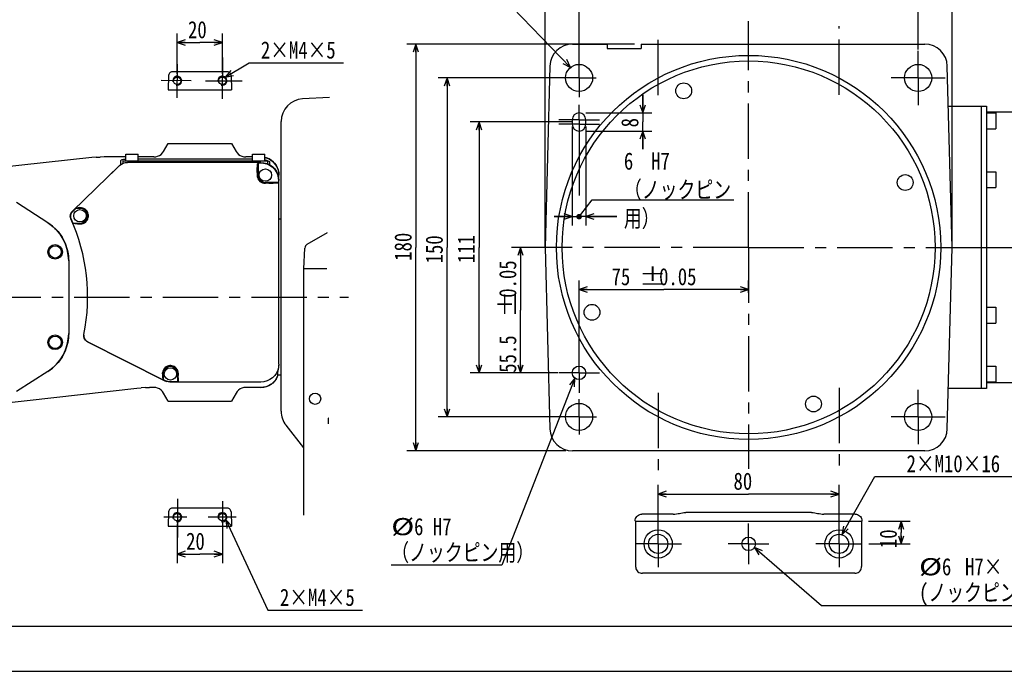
# Model space of a CAD drawing. Header units: millimetres. Extents: x 0 to 594, y 0 to 420.
# Tile 13 of 31: x 235 to 452, y 0 to 144. Entities that reach past the tile are written whole.
import ezdxf

# ---------------------------------------------------------------- set-up
doc = ezdxf.new("R2010")
doc.units = ezdxf.units.MM
doc.header["$LTSCALE"] = 32.67
doc.linetypes.add('CENTER', pattern=[0.6, 0.375, -0.075, 0.075, -0.075])
doc.layers.get('0').update_dxf_attribs({"linetype": 'CONTINUOUS'})
for name, color, linetype in [('DEFAULT_1', 7, 'CENTER'), ('DRA_ITEM', 7, 'CONTINUOUS'), ('DRIV_DIM', 7, 'CONTINUOUS'), ('PARAM_DIM', 7, 'CONTINUOUS')]:
    doc.layers.add(name, color=color, linetype=linetype)
doc.styles.get("Standard").update_dxf_attribs({"font": 'txt', "width": 0.8})
doc.dimstyles.new('DIMSTYLE_10', dxfattribs={"dimtxt": 3.8, "dimasz": 1.8, "dimexe": 0.18, "dimexo": 0.0625, "dimgap": 0.09, "dimtad": 1, "dimdec": 3, "dimlfac": 2, "dimdsep": 46, "dimtxsty": 'STANDARD', "dimblk": 'OPEN', "dimblk1": 'OPEN', "dimblk2": 'OPEN', "dimcen": 0.09, "dimadec": 0, "dimazin": 0, "dimtp": 0.5, "dimtm": 0.5, "dimtfac": 1, "dimtdec": 3, "dimtofl": 0, "dimtmove": 0, "dimatfit": 3, "dimldrblk": 'OPEN', "dimfxl": 1, "dimtolj": 1, "dimarcsym": 0})
doc.dimstyles.new('DIMSTYLE_11', dxfattribs={"dimtxt": 3.8, "dimasz": 1.8, "dimexe": 0.18, "dimexo": 0.0625, "dimgap": 0.09, "dimtad": 1, "dimdec": 3, "dimlfac": 2, "dimdsep": 46, "dimtxsty": 'STANDARD', "dimblk": 'OPEN', "dimblk1": 'OPEN', "dimblk2": 'OPEN', "dimcen": 0.09, "dimadec": 0, "dimazin": 0, "dimtol": 1, "dimtp": 0.05, "dimtm": 0.05, "dimtfac": 1, "dimtdec": 3, "dimtofl": 0, "dimtmove": 0, "dimatfit": 3, "dimldrblk": 'OPEN', "dimfxl": 1, "dimtolj": 1, "dimarcsym": 0})
doc.dimstyles.new('DIMSTYLE_12', dxfattribs={"dimtxt": 3.8, "dimasz": 1.8, "dimexe": 0.18, "dimexo": 0.0625, "dimgap": 0.09, "dimtad": 1, "dimlfac": 2, "dimdsep": 46, "dimtxsty": 'STANDARD', "dimblk": 'OPEN', "dimblk1": 'OPEN', "dimblk2": 'OPEN', "dimcen": 0.09, "dimadec": 0, "dimazin": 0, "dimtp": 0.2, "dimtm": 0.2, "dimtfac": 1, "dimtofl": 0, "dimtmove": 0, "dimatfit": 3, "dimldrblk": 'OPEN', "dimfxl": 1, "dimtolj": 1, "dimarcsym": 0})
doc.dimstyles.new('DIMSTYLE_13', dxfattribs={"dimtxt": 3.8, "dimasz": 1.8, "dimexe": 0.18, "dimexo": 0.0625, "dimgap": 0.09, "dimtad": 1, "dimlfac": 2, "dimdsep": 46, "dimtxsty": 'STANDARD', "dimblk": 'OPEN', "dimblk1": 'OPEN', "dimblk2": 'OPEN', "dimcen": 0.09, "dimadec": 0, "dimazin": 0, "dimtp": 0.3, "dimtm": 0.3, "dimtfac": 1, "dimtofl": 0, "dimtmove": 0, "dimatfit": 3, "dimldrblk": 'OPEN', "dimfxl": 1, "dimtolj": 1, "dimarcsym": 0})
doc.dimstyles.new('DIMSTYLE_14', dxfattribs={"dimtxt": 3.8, "dimasz": 1.8, "dimexe": 0.18, "dimexo": 0.0625, "dimgap": 0.09, "dimtad": 1, "dimdec": 3, "dimlfac": 2, "dimdsep": 46, "dimtxsty": 'STANDARD', "dimblk": 'OPEN', "dimblk1": 'OPEN', "dimblk2": 'OPEN', "dimcen": 0.09, "dimadec": 0, "dimazin": 0, "dimtp": 0.3, "dimtm": 0.3, "dimtfac": 1, "dimtdec": 3, "dimtofl": 0, "dimtmove": 0, "dimatfit": 3, "dimldrblk": 'OPEN', "dimfxl": 1, "dimtolj": 1, "dimarcsym": 0})
doc.dimstyles.new('DIMSTYLE_16', dxfattribs={"dimtxt": 3.8, "dimasz": 1.8, "dimexe": 0.18, "dimexo": 0.0625, "dimgap": 0.09, "dimtad": 1, "dimdec": 3, "dimlfac": 2, "dimdsep": 46, "dimtxsty": 'STANDARD', "dimblk": 'OPEN', "dimblk1": 'OPEN', "dimblk2": 'OPEN', "dimcen": 0.09, "dimadec": 0, "dimazin": 0, "dimtp": 0.2, "dimtm": 0.2, "dimtfac": 1, "dimtdec": 3, "dimtofl": 0, "dimtmove": 0, "dimatfit": 3, "dimldrblk": 'OPEN', "dimfxl": 1, "dimtolj": 1, "dimarcsym": 0})
doc.dimstyles.new('DIMSTYLE_5', dxfattribs={"dimtxt": 3.8, "dimasz": 1.8, "dimexe": 0.18, "dimexo": 0.0625, "dimgap": 0.09, "dimtad": 1, "dimdec": 3, "dimlfac": 2, "dimdsep": 46, "dimtxsty": 'STANDARD', "dimblk": 'OPEN', "dimblk1": 'OPEN', "dimblk2": 'OPEN', "dimcen": 0.09, "dimadec": 0, "dimazin": 0, "dimtp": 0.001, "dimtm": 0.001, "dimtfac": 1, "dimtdec": 3, "dimtofl": 0, "dimtmove": 0, "dimatfit": 3, "dimldrblk": 'OPEN', "dimfxl": 1, "dimtolj": 1, "dimarcsym": 0})
doc.dimstyles.new('DIMSTYLE_9', dxfattribs={"dimtxt": 3.8, "dimasz": 1.8, "dimexe": 0.18, "dimexo": 0.0625, "dimgap": 0.09, "dimtad": 1, "dimlfac": 2, "dimdsep": 46, "dimtxsty": 'STANDARD', "dimblk": 'OPEN', "dimblk1": 'OPEN', "dimblk2": 'OPEN', "dimcen": 0.09, "dimadec": 0, "dimazin": 0, "dimtp": 0.5, "dimtm": 0.5, "dimtfac": 1, "dimtofl": 0, "dimtmove": 0, "dimatfit": 3, "dimldrblk": 'OPEN', "dimfxl": 1, "dimtolj": 1, "dimarcsym": 0})

# ---------------------------------------------------------------- blocks, each defined once
blk = doc.blocks.new('_OPEN')
at = {"color": 0, "linetype": 'BYBLOCK'}
for p, q in [((0, 0), (-1, 0.34)), ((-1, -0.34), (0, 0)), ((-1, 0), (0, 0))]:
    blk.add_line(p, q, dxfattribs=at)
blk = doc.blocks.new('*D26')
at = {"layer": 'DRIV_DIM', "color": 2, "linetype": 'CONTINUOUS'}
for p, q in [((269.37, 132.17), (269.37, 141.13)), ((279.37, 132.17), (279.37, 141.13)), ((269.37, 139.13), (274.37, 139.13)), ((279.37, 139.13), (274.37, 139.13))]:
    blk.add_line(p, q, dxfattribs=at)
at = {"layer": 'DRIV_DIM', "color": 2, "linetype": 'CONTINUOUS', "xscale": 1.8, "yscale": 1.8, "zscale": 1.8, "rotation": 180}
blk.add_blockref('_OPEN', (269.37, 139.13), dxfattribs=at)
at = {"layer": 'DRIV_DIM', "color": 2, "linetype": 'CONTINUOUS', "xscale": 1.8, "yscale": 1.8, "zscale": 1.8}
blk.add_blockref('_OPEN', (279.37, 139.13), dxfattribs=at)
at = {"layer": 'DRIV_DIM', "color": 2, "linetype": 'CONTINUOUS', "width": 0.8}
blk.add_text('20', height=3.8, dxfattribs=at).set_placement((271.77, 140.08))
blk = doc.blocks.new('*D36')
at = {"layer": 'DRIV_DIM', "color": 2, "linetype": 'CONTINUOUS'}
for p, q in [((356.76, 131.3), (327.06, 131.3)), ((329.06, 131.3), (329.06, 93.8)), ((329.06, 56.3), (329.06, 93.8)), ((356.76, 56.3), (327.06, 56.3))]:
    blk.add_line(p, q, dxfattribs=at)
at = {"layer": 'DRIV_DIM', "color": 2, "linetype": 'CONTINUOUS', "xscale": 1.8, "yscale": 1.8, "zscale": 1.8}
for p, rotation in [((329.06, 131.3), 90), ((329.06, 56.3), 270)]:
    blk.add_blockref('_OPEN', p, dxfattribs=dict(at, rotation=rotation))
at = {"layer": 'DRIV_DIM', "color": 2, "linetype": 'CONTINUOUS', "width": 0.8}
blk.add_text('150', height=3.8, rotation=90, dxfattribs=at).set_placement((328.11, 90.27))
blk = doc.blocks.new('*D37')
at = {"layer": 'DRIV_DIM', "color": 2, "linetype": 'CONTINUOUS'}
for p, q in [((370.51, 138.8), (320.17, 138.8)), ((322.17, 138.8), (322.17, 93.8)), ((322.17, 48.8), (322.17, 93.8)), ((355.31, 48.8), (320.17, 48.8))]:
    blk.add_line(p, q, dxfattribs=at)
at = {"layer": 'DRIV_DIM', "color": 2, "linetype": 'CONTINUOUS', "xscale": 1.8, "yscale": 1.8, "zscale": 1.8}
for p, rotation in [((322.17, 138.8), 90), ((322.17, 48.8), 270)]:
    blk.add_blockref('_OPEN', p, dxfattribs=dict(at, rotation=rotation))
at = {"layer": 'DRIV_DIM', "color": 2, "linetype": 'CONTINUOUS', "width": 0.8}
blk.add_text('180', height=3.8, rotation=90, dxfattribs=at).set_placement((321.22, 90.84))
blk = doc.blocks.new('*D39')
at = {"layer": 'DRIV_DIM', "color": 2, "linetype": 'CONTINUOUS'}
for p, q in [((422.26, 33.2), (431.49, 33.2)), ((429.49, 33.2), (429.49, 30.7)), ((429.49, 28.2), (429.49, 30.7)), ((422.38, 28.2), (431.49, 28.2))]:
    blk.add_line(p, q, dxfattribs=at)
at = {"layer": 'DRIV_DIM', "color": 2, "linetype": 'CONTINUOUS', "xscale": 1.8, "yscale": 1.8, "zscale": 1.8}
for p, rotation in [((429.49, 33.2), 90), ((429.49, 28.2), 270)]:
    blk.add_blockref('_OPEN', p, dxfattribs=dict(at, rotation=rotation))
at = {"layer": 'DRIV_DIM', "color": 2, "linetype": 'CONTINUOUS', "width": 0.8}
blk.add_text('10', height=3.8, rotation=90, dxfattribs=at).set_placement((428.54, 27.27))
blk = doc.blocks.new('*D41')
at = {"layer": 'DRIV_DIM', "color": 2, "linetype": 'CONTINUOUS'}
for p, q in [((356.76, 120.55), (356.76, 98.64)), ((359.76, 120.55), (359.76, 98.64)), ((356.76, 100.64), (352.76, 100.64)), ((352.76, 100.64), (358.26, 100.64)), ((366.59, 100.64), (358.26, 100.64)), ((359.76, 100.64), (366.59, 100.64))]:
    blk.add_line(p, q, dxfattribs=at)
at = {"layer": 'DRIV_DIM', "color": 2, "linetype": 'CONTINUOUS', "xscale": 1.8, "yscale": 1.8, "zscale": 1.8}
blk.add_blockref('_OPEN', (356.76, 100.64), dxfattribs=at)
at = {"layer": 'DRIV_DIM', "color": 2, "linetype": 'CONTINUOUS', "xscale": 1.8, "yscale": 1.8, "zscale": 1.8, "rotation": 180}
blk.add_blockref('_OPEN', (359.76, 100.64), dxfattribs=at)
blk = doc.blocks.new('*D42')
at = {"layer": 'PARAM_DIM', "color": 2, "linetype": 'CONTINUOUS'}
for p, q in [((350.76, 93.75), (350.76, 157.27)), ((440.76, 94.24), (440.76, 157.27)), ((350.76, 155.27), (395.76, 155.27)), ((440.76, 155.27), (395.76, 155.27))]:
    blk.add_line(p, q, dxfattribs=at)
at = {"layer": 'PARAM_DIM', "color": 2, "linetype": 'CONTINUOUS', "xscale": 1.8, "yscale": 1.8, "zscale": 1.8, "rotation": 180}
blk.add_blockref('_OPEN', (350.76, 155.27), dxfattribs=at)
at = {"layer": 'PARAM_DIM', "color": 2, "linetype": 'CONTINUOUS', "xscale": 1.8, "yscale": 1.8, "zscale": 1.8}
blk.add_blockref('_OPEN', (440.76, 155.27), dxfattribs=at)
at = {"layer": 'PARAM_DIM', "color": 2, "linetype": 'CONTINUOUS', "width": 0.8}
blk.add_text('180', height=3.8, dxfattribs=at).set_placement((391.39, 156.22))
blk = doc.blocks.new('*D43')
at = {"layer": 'PARAM_DIM', "color": 2, "linetype": 'CONTINUOUS'}
for p, q in [((358.26, 137.21), (358.26, 149.4)), ((433.26, 137.57), (433.26, 149.4)), ((358.26, 147.4), (395.76, 147.4)), ((433.26, 147.4), (395.76, 147.4))]:
    blk.add_line(p, q, dxfattribs=at)
at = {"layer": 'PARAM_DIM', "color": 2, "linetype": 'CONTINUOUS', "xscale": 1.8, "yscale": 1.8, "zscale": 1.8, "rotation": 180}
blk.add_blockref('_OPEN', (358.26, 147.4), dxfattribs=at)
at = {"layer": 'PARAM_DIM', "color": 2, "linetype": 'CONTINUOUS', "xscale": 1.8, "yscale": 1.8, "zscale": 1.8}
blk.add_blockref('_OPEN', (433.26, 147.4), dxfattribs=at)
at = {"layer": 'PARAM_DIM', "color": 2, "linetype": 'CONTINUOUS', "width": 0.8}
blk.add_text('150', height=3.8, dxfattribs=at).set_placement((391.2, 148.35))
blk = doc.blocks.new('*D44')
at = {"layer": 'PARAM_DIM', "color": 2, "linetype": 'CONTINUOUS'}
for p, q in [((358.26, 70.44), (358.26, 86.48)), ((395.76, 83.74), (395.76, 86.48)), ((358.26, 84.48), (377.01, 84.48)), ((395.76, 84.48), (377.01, 84.48))]:
    blk.add_line(p, q, dxfattribs=at)
at = {"layer": 'PARAM_DIM', "color": 2, "linetype": 'CONTINUOUS', "xscale": 1.8, "yscale": 1.8, "zscale": 1.8, "rotation": 180}
blk.add_blockref('_OPEN', (358.26, 84.48), dxfattribs=at)
at = {"layer": 'PARAM_DIM', "color": 2, "linetype": 'CONTINUOUS', "xscale": 1.8, "yscale": 1.8, "zscale": 1.8}
blk.add_blockref('_OPEN', (395.76, 84.48), dxfattribs=at)
at = {"layer": 'PARAM_DIM', "color": 2, "linetype": 'CONTINUOUS'}
for s, width, p in [('%%p', 1.166667, (371.53, 85.43)), ('0.05', 0.8, (375.96, 85.43)), ('75', 0.8, (365.45, 85.43))]:
    blk.add_text(s, height=3.8, dxfattribs=dict(at, width=width)).set_placement(p)
blk = doc.blocks.new('*D45')
at = {"layer": 'PARAM_DIM', "color": 2, "linetype": 'CONTINUOUS'}
for p, q in [((356.76, 93.8), (343.32, 93.8)), ((345.32, 93.8), (345.32, 79.92)), ((345.32, 66.05), (345.32, 79.92)), ((353.03, 66.05), (343.32, 66.05))]:
    blk.add_line(p, q, dxfattribs=at)
at = {"layer": 'PARAM_DIM', "color": 2, "linetype": 'CONTINUOUS', "xscale": 1.8, "yscale": 1.8, "zscale": 1.8}
for p, rotation in [((345.32, 93.8), 90), ((345.32, 66.05), 270)]:
    blk.add_blockref('_OPEN', p, dxfattribs=dict(at, rotation=rotation))
at = {"layer": 'PARAM_DIM', "color": 2, "linetype": 'CONTINUOUS'}
for s, width, p in [('0.05', 0.8, (344.37, 82.66)), ('%%p', 1.166667, (344.37, 78.22)), ('55.5', 0.8, (344.37, 66.06))]:
    blk.add_text(s, height=3.8, rotation=90, dxfattribs=dict(at, width=width)).set_placement(p)
blk = doc.blocks.new('*D46')
at = {"layer": 'PARAM_DIM', "color": 2, "linetype": 'CONTINUOUS'}
for p, q in [((372.33, 123.55), (372.33, 127.55)), ((372.33, 127.55), (372.33, 121.55)), ((359.76, 123.55), (374.33, 123.55)), ((372.33, 115.55), (372.33, 121.55)), ((359.76, 119.55), (374.33, 119.55)), ((372.33, 119.55), (372.33, 115.55))]:
    blk.add_line(p, q, dxfattribs=at)
at = {"layer": 'PARAM_DIM', "color": 2, "linetype": 'CONTINUOUS', "xscale": 1.8, "yscale": 1.8, "zscale": 1.8}
for p, rotation in [((372.33, 123.55), 270), ((372.33, 119.55), 90)]:
    blk.add_blockref('_OPEN', p, dxfattribs=dict(at, rotation=rotation))
at = {"layer": 'PARAM_DIM', "color": 2, "linetype": 'CONTINUOUS', "width": 0.8}
blk.add_text('8', height=3.8, rotation=90, dxfattribs=at).set_placement((371.38, 120.36))
blk = doc.blocks.new('*D47')
at = {"layer": 'PARAM_DIM', "color": 2, "linetype": 'CONTINUOUS'}
for p, q in [((356.76, 121.55), (334.14, 121.55)), ((336.14, 121.55), (336.14, 93.8)), ((336.14, 66.05), (336.14, 93.8)), ((353.56, 66.05), (334.14, 66.05))]:
    blk.add_line(p, q, dxfattribs=at)
at = {"layer": 'PARAM_DIM', "color": 2, "linetype": 'CONTINUOUS', "xscale": 1.8, "yscale": 1.8, "zscale": 1.8}
for p, rotation in [((336.14, 121.55), 90), ((336.14, 66.05), 270)]:
    blk.add_blockref('_OPEN', p, dxfattribs=dict(at, rotation=rotation))
at = {"layer": 'PARAM_DIM', "color": 2, "linetype": 'CONTINUOUS', "width": 0.8}
blk.add_text('111', height=3.8, rotation=90, dxfattribs=at).set_placement((335.19, 90.33))
blk = doc.blocks.new('*D49')
at = {"layer": 'PARAM_DIM', "color": 2, "linetype": 'CONTINUOUS'}
for p, q in [((375.76, 29.7), (375.76, 41.23)), ((375.76, 39.23), (395.76, 39.23)), ((415.76, 39.23), (395.76, 39.23)), ((415.76, 29.7), (415.76, 41.23))]:
    blk.add_line(p, q, dxfattribs=at)
at = {"layer": 'PARAM_DIM', "color": 2, "linetype": 'CONTINUOUS', "xscale": 1.8, "yscale": 1.8, "zscale": 1.8, "rotation": 180}
blk.add_blockref('_OPEN', (375.76, 39.23), dxfattribs=at)
at = {"layer": 'PARAM_DIM', "color": 2, "linetype": 'CONTINUOUS', "xscale": 1.8, "yscale": 1.8, "zscale": 1.8}
blk.add_blockref('_OPEN', (415.76, 39.23), dxfattribs=at)
at = {"layer": 'PARAM_DIM', "color": 2, "linetype": 'CONTINUOUS', "width": 0.8}
blk.add_text('80', height=3.8, dxfattribs=at).set_placement((392.42, 40.18))
blk = doc.blocks.new('*D58')
at = {"layer": 'PARAM_DIM', "color": 2, "linetype": 'CONTINUOUS'}
for p, q in [((269.37, 32.61), (269.37, 23.94)), ((279.37, 32.61), (279.37, 23.94)), ((269.37, 25.94), (274.37, 25.94)), ((279.37, 25.94), (274.37, 25.94))]:
    blk.add_line(p, q, dxfattribs=at)
at = {"layer": 'PARAM_DIM', "color": 2, "linetype": 'CONTINUOUS', "xscale": 1.8, "yscale": 1.8, "zscale": 1.8, "rotation": 180}
blk.add_blockref('_OPEN', (269.37, 25.94), dxfattribs=at)
at = {"layer": 'PARAM_DIM', "color": 2, "linetype": 'CONTINUOUS', "xscale": 1.8, "yscale": 1.8, "zscale": 1.8}
blk.add_blockref('_OPEN', (279.37, 25.94), dxfattribs=at)
at = {"layer": 'PARAM_DIM', "color": 2, "linetype": 'CONTINUOUS', "width": 0.8}
blk.add_text('20', height=3.8, dxfattribs=at).set_placement((271.34, 26.89))

msp = doc.modelspace()

# ---------------------------------------------------------------- linework, layer by layer
at = {"color": 7, "linetype": 'CONTINUOUS'}
for p, q in [((356.80733, 138.79679), (364.50818, 138.79679)), ((364.50818, 138.79679), (364.50818, 137.79679)), ((364.50818, 137.79679), (372.00818, 137.79679)), ((372.00818, 138.79679), (372.00818, 137.79679)), ((372.00818, 138.79679), (434.70903, 138.79679)), ((351.80904, 133.92767), (350.75818, 93.79679)), ((440.75818, 93.79679), (439.70731, 133.92767)), ((267.46837, 131.83404), (267.37282, 128.67399)), ((280.41164, 132.67399), (268.33401, 132.67399)), ((281.27727, 131.83404), (281.37282, 128.67399)), ((267.37282, 128.67399), (281.37282, 128.67399)), ((303.07147, 126.97075), (297.10497, 126.65083)), ((439.93987, 125.04679), (448.40818, 125.04679)), ((447.25818, 62.54679), (447.25818, 125.04679)), ((448.40818, 125.04679), (448.40818, 62.54679)), ((356.75818, 122.04679), (356.75818, 121.04679)), ((359.75818, 121.04679), (359.75818, 122.04679)), ((448.40818, 123.79679), (474.55818, 123.79679)), ((448.40818, 123.54679), (450.40818, 123.54679)), ((450.40818, 123.54679), (450.40818, 120.04679)), ((292.37282, 57.53495), (292.37282, 121.658)), ((448.40818, 120.04679), (450.40818, 120.04679)), ((266.36221, 115.0552), (267.37282, 116.80563)), ((267.37282, 116.80563), (281.37282, 116.80563)), ((281.37282, 116.80563), (282.38343, 115.0552)), ((250.5248, 113.65876), (209.30355, 109.1677)), ((251.42417, 113.74032), (250.52341, 113.65861)), ((251.42371, 113.74026), (252.32637, 113.78928)), ((253.23022, 113.80563), (252.32591, 113.7893)), ((257.99782, 113.80563), (253.22882, 113.80563)), ((257.99782, 112.95563), (257.99782, 114.45563)), ((257.99784, 114.45563), (260.74781, 114.45563)), ((260.74782, 112.95563), (260.74782, 114.45563)), ((264.19789, 113.80563), (260.74782, 113.80563)), ((285.99782, 113.3081), (260.74782, 113.3081)), ((285.99782, 113.80563), (284.54776, 113.80563)), ((285.99782, 112.95563), (285.99782, 114.45563)), ((285.99784, 114.45563), (288.74781, 114.45563)), ((288.74782, 112.95563), (288.74782, 114.45563)), ((256.64709, 111.90422), (246.18911, 101.79657)), ((252.86629, 108.25007), (256.63362, 111.89745)), ((256.75035, 112.00354), (256.63362, 111.89745)), ((256.87282, 112.10151), (256.75035, 112.00354)), ((256.87282, 112.10151), (256.87282, 112.9963)), ((257.37282, 112.95563), (289.37282, 112.95563)), ((257.37282, 112.95563), (257.37282, 112.38534)), ((287.87831, 112.60563), (258.38211, 112.60563)), ((287.24782, 112.52702), (287.18355, 112.39839)), ((287.24782, 112.52702), (287.79969, 112.52702)), ((287.24782, 112.52702), (287.24782, 109.80563)), ((289.16461, 113.07388), (289.41652, 112.97036)), ((289.37282, 112.95563), (289.37282, 112.30553)), ((289.87282, 112.07245), (289.87282, 112.70655)), ((287.07357, 110.35119), (287.06292, 109.80563)), ((291.83209, 110.37383), (291.87282, 109.80426)), ((291.87282, 68.00015), (291.87282, 109.81111)), ((448.40818, 110.54679), (450.40818, 110.54679)), ((450.40818, 110.54679), (450.40818, 107.04679)), ((291.79421, 108.18063), (288.87282, 108.18063)), ((289.6265, 108.01044), (288.87282, 107.99573)), ((291.79421, 108.18063), (291.67371, 108.12042)), ((291.79421, 108.5325), (291.79421, 108.18063)), ((291.87282, 108.59971), (291.86983, 108.6453)), ((448.40818, 107.04679), (450.40818, 107.04679)), ((240.78197, 99.25689), (233.84253, 103.71796)), ((246.95827, 102.43063), (246.28343, 101.7784)), ((246.95827, 102.43063), (247.42378, 102.54955)), ((247.87282, 102.43063), (246.95827, 102.43063)), ((241.78776, 98.51769), (240.78197, 99.25689)), ((246.35154, 99.18063), (247.87282, 99.18063)), ((246.63834, 99.06971), (246.35154, 99.18063)), ((247.33464, 99.01922), (247.87282, 98.9991)), ((292.37282, 100.05563), (291.87282, 100.05563)), ((298.11688, 94.48081), (302.64066, 97.06582)), ((297.37282, 89.05563), (297.61438, 93.6649)), ((350.75818, 93.79679), (351.80904, 53.6659)), ((439.70731, 53.6659), (440.75818, 93.79679)), ((440.75818, 93.79679), (447.25818, 93.79679)), ((245.37282, 90.84799), (245.37282, 74.76327)), ((302.47645, 89.05563), (297.37282, 89.05563)), ((297.37282, 34.5624), (297.37282, 89.05563)), ((448.40818, 80.54679), (450.40818, 80.54679)), ((450.40818, 80.54679), (450.40818, 77.04679)), ((448.40818, 77.04679), (450.40818, 77.04679)), ((266.62804, 64.27997), (249.41843, 72.9989)), ((249.55209, 72.93465), (266.64079, 64.27523)), ((291.86834, 67.94888), (291.87282, 68.01156)), ((448.40818, 67.54679), (450.40818, 67.54679)), ((450.40818, 67.54679), (450.40818, 64.04679)), ((240.78197, 66.35437), (233.84253, 61.8933)), ((266.24782, 65.80563), (266.24782, 64.56249)), ((269.49782, 64.08424), (269.49782, 65.80563)), ((269.61059, 64.93863), (269.64237, 65.80563)), ((291.43746, 64.98527), (291.67363, 65.55563)), ((291.62282, 65.55563), (291.62282, 66.30007)), ((292.37282, 65.55563), (291.62282, 65.55563)), ((266.24782, 64.56249), (266.1868, 64.73034)), ((266.24782, 64.56249), (266.65957, 64.35385)), ((287.87831, 64.00563), (267.76927, 64.00563)), ((269.49782, 64.08424), (267.78805, 64.08424)), ((269.55519, 64.19905), (269.49782, 64.08424)), ((448.40818, 64.04679), (450.40818, 64.04679)), ((474.55818, 63.79679), (448.40818, 63.79679)), ((209.30083, 56.8599), (260.47445, 62.64748)), ((260.47301, 62.64732), (261.40747, 62.7353)), ((262.34361, 62.78803), (261.40699, 62.73523)), ((262.34313, 62.78804), (263.28156, 62.80563)), ((264.19789, 62.80563), (263.28011, 62.80563)), ((267.37282, 59.80563), (266.36221, 61.55606)), ((282.38343, 61.55606), (281.37282, 59.80563)), ((287.87831, 62.80563), (284.54776, 62.80563)), ((288.44196, 62.84634), (287.87282, 62.80563)), ((448.40818, 62.54679), (439.93987, 62.54679)), ((267.37282, 59.80563), (281.37282, 59.80563)), ((297.37282, 49.442), (293.44123, 54.44584)), ((302.81124, 56.00563), (302.77022, 56.00563)), ((302.77022, 56.00563), (302.77022, 54.79012)), ((434.70903, 48.79679), (356.80733, 48.79679)), ((267.46837, 35.26769), (267.37282, 32.10763)), ((280.41164, 36.10763), (268.33401, 36.10763)), ((281.27727, 35.26769), (281.37282, 32.10763)), ((409.63432, 35.13181), (381.88204, 35.13181)), ((370.67962, 33.27603), (370.67962, 33.19695)), ((370.67962, 33.19695), (420.83674, 33.19695)), ((370.75818, 33.19695), (370.75818, 23.19644)), ((379.10287, 34.77551), (372.17911, 34.77551)), ((419.33725, 34.77551), (412.41348, 34.77551)), ((420.75818, 33.19695), (420.75818, 23.19644)), ((420.83674, 33.27603), (420.83674, 33.19695)), ((267.37282, 32.10763), (281.37282, 32.10763)), ((419.25869, 21.69695), (372.25766, 21.69695)), ((10, 10), (584, 10)), ((12.37736, 0), (584.30102, 0))]:
    msp.add_line(p, q, dxfattribs=at)
for points in [[(268.33401, 132.67399), (268.12421, 132.65216), (267.94183, 132.59166), (267.78726, 132.49826), (267.66047, 132.37521), (267.5625, 132.22356), (267.49654, 132.04311), (267.46837, 131.83404)], [(281.27727, 131.83404), (281.24911, 132.04311), (281.18315, 132.22356), (281.08518, 132.37521), (280.95838, 132.49826), (280.80382, 132.59166), (280.62144, 132.65216), (280.41164, 132.67399)], [(256.87282, 112.9963), (256.89173, 113.03982), (256.95021, 113.09861), (257.04902, 113.16347), (257.18632, 113.22331), (257.35935, 113.26777), (257.55912, 113.28769)], [(257.55912, 113.28769), (257.86105, 113.29477), (257.99782, 113.29706)], [(264.19789, 113.80563), (264.63191, 113.8436), (265.05269, 113.95635), (265.44747, 114.14044), (265.80429, 114.39029), (266.11232, 114.69832), (266.36221, 115.0552)], [(282.38343, 115.0552), (282.63332, 114.69832), (282.94135, 114.39029), (283.29817, 114.14044), (283.69296, 113.95635), (284.11374, 113.8436), (284.54776, 113.80563)], [(288.74782, 113.69838), (288.99953, 113.64361), (289.53419, 113.44417), (290.03506, 113.17064), (290.49195, 112.82857), (290.89555, 112.42492), (291.23763, 111.96789), (291.51122, 111.46678), (291.71073, 110.9318), (291.83209, 110.37383)], [(291.87282, 109.81111), (291.8236, 110.43699), (291.67724, 111.04692), (291.43746, 111.626), (291.11021, 112.16013), (290.70352, 112.63633), (290.22732, 113.04301), (289.69319, 113.37027), (289.11411, 113.61005), (288.74782, 113.69795)], [(256.64709, 111.90422), (257.02177, 112.20248), (257.44639, 112.42366), (257.90543, 112.55971), (258.38211, 112.60563)], [(287.07357, 110.35119), (287.08504, 110.8514), (287.09957, 111.31654), (287.11711, 111.72632), (287.1374, 112.0575), (287.15984, 112.28736), (287.18355, 112.39839)], [(287.79969, 112.52702), (288.4944, 112.46629), (289.16736, 112.28605), (289.79828, 111.99193), (290.36823, 111.59291), (290.8601, 111.10104), (291.25913, 110.53109), (291.55324, 109.90017), (291.73348, 109.22721), (291.79421, 108.5325)], [(287.87831, 112.60563), (288.57297, 112.54491), (289.24591, 112.36468)], [(288.74782, 113.19696), (288.87378, 113.16768), (289.16461, 113.07388)], [(289.24591, 112.36468), (289.87685, 112.07057), (290.44683, 111.67153), (290.93873, 111.17963), (291.33776, 110.60966), (291.63188, 109.97872), (291.8121, 109.30578), (291.87282, 108.61111)], [(289.41652, 112.97036), (289.61858, 112.87019), (289.76241, 112.78726), (289.84614, 112.73136), (289.87282, 112.70655)], [(287.06292, 109.80563), (287.09069, 109.45626), (287.17868, 109.13941), (287.31308, 108.86161), (287.48432, 108.62208), (287.68906, 108.4173), (287.92833, 108.24617), (288.20592, 108.11175), (288.52302, 108.02358), (288.87282, 107.99573)], [(289.6265, 108.01044), (290.12672, 108.02191), (290.59185, 108.03644), (291.00164, 108.05398), (291.33282, 108.07427), (291.56267, 108.09671), (291.67371, 108.12042)], [(247.87282, 102.59586), (247.65997, 102.57945), (247.51039, 102.564), (247.42378, 102.54955)], [(247.87282, 102.59586), (247.93798, 102.59909), (248.00489, 102.59979), (248.07355, 102.59778), (248.14571, 102.59267), (248.22427, 102.5836), (248.31226, 102.56904), (248.41209, 102.54673), (248.52586, 102.51353), (248.65258, 102.46618), (248.78837, 102.40222), (248.92725, 102.32082)], [(245.86384, 100.1054), (245.76775, 100.39486), (245.7322, 100.70236), (245.76, 101.00735), (245.84813, 101.29754), (245.99356, 101.56495), (246.18911, 101.79657)], [(245.95738, 100.08895), (245.88014, 100.30397), (245.83641, 100.52874), (245.82747, 100.75759), (245.85353, 100.98516), (245.91402, 101.20609), (246.00748, 101.41518), (246.13171, 101.60756), (246.28343, 101.7784)], [(247.87282, 98.9991), (248.25852, 99.02599), (248.59642, 99.12085), (248.88916, 99.26635), (249.13851, 99.45106), (249.34522, 99.66651), (249.5091, 99.90506), (249.62951, 100.15811), (249.7065, 100.41362), (249.744, 100.66421), (249.74645, 100.91132), (249.71424, 101.16102), (249.64316, 101.41643), (249.52916, 101.67036), (249.37148, 101.91164), (249.17076, 102.13103), (248.92725, 102.32082)], [(240.78197, 99.25689), (241.19532, 98.97633), (241.59413, 98.67548)], [(241.59413, 98.67548), (241.97739, 98.3551), (242.34416, 98.01599), (242.69353, 97.65899), (243.02461, 97.28499), (243.3366, 96.89493), (243.62871, 96.48977), (243.90021, 96.07054), (244.15042, 95.63826), (244.37874, 95.19403), (244.58457, 94.73894), (244.76742, 94.27414), (244.92683, 93.80077), (245.06239, 93.32003), (245.17377, 92.8331), (245.26069, 92.3412)], [(245.37282, 90.84799), (245.29491, 92.09377), (245.06239, 93.32003), (244.6789, 94.50768), (244.15042, 95.63826), (243.48518, 96.69417), (242.69353, 97.65899), (241.78776, 98.51769)], [(247.33463, 99.01922), (247.19021, 99.02503), (247.06164, 99.03102), (246.94914, 99.03718), (246.85293, 99.04348), (246.7733, 99.04989), (246.71056, 99.05641), (246.66527, 99.06302), (246.63834, 99.06971)], [(245.26069, 92.3412), (245.32293, 91.84556), (245.36034, 91.34741), (245.37282, 90.84799)], [(240.78197, 66.35437), (241.78776, 67.09358), (242.69353, 67.95228), (243.48518, 68.91709), (244.15042, 69.973), (244.6789, 71.10358), (245.06239, 72.29124), (245.29491, 73.51749), (245.37282, 74.76327)], [(245.37282, 74.76327), (245.36034, 74.26386), (245.32293, 73.76571), (245.26069, 73.27006), (245.17377, 72.77817), (245.06239, 72.29124), (244.92683, 71.81049), (244.76742, 71.33713), (244.58457, 70.87232), (244.37874, 70.41724), (244.15042, 69.973), (243.90021, 69.54073), (243.62871, 69.12149), (243.3366, 68.71634), (243.02461, 68.32628), (242.69353, 67.95228), (242.34416, 67.59528), (241.97739, 67.25616)], [(249.55209, 72.93465), (249.31898, 73.0811), (249.11351, 73.27115), (248.94759, 73.49512), (248.82751, 73.74212), (248.75389, 74.01081), (248.73133, 74.28965), (248.76009, 74.5634)], [(269.64237, 65.80563), (269.61435, 66.19113), (269.51717, 66.52802), (269.36865, 66.81887), (269.18052, 67.06531), (268.9616, 67.26798), (268.72005, 67.42654), (268.46555, 67.5403), (268.20997, 67.61011), (267.95935, 67.6404), (267.71107, 67.63511), (267.45917, 67.59349), (267.2029, 67.51081), (266.95096, 67.38345), (266.71492, 67.21118), (266.50405, 66.99473), (266.3266, 66.73413), (266.19214, 66.42847), (266.11399, 66.0757)], [(291.87282, 68.00015), (291.8121, 67.30549), (291.63188, 66.63254), (291.33776, 66.0016), (290.93872, 65.43163), (290.44683, 64.93973), (289.87685, 64.54069), (289.24591, 64.24658), (288.57297, 64.06636), (287.87831, 64.00563)], [(291.62282, 66.30007), (291.6796, 66.47641), (291.72792, 66.64903), (291.76888, 66.82047), (291.80345, 66.99464), (291.83203, 67.17636), (291.85389, 67.36711), (291.86788, 67.56669), (291.87282, 67.7749)], [(241.97739, 67.25616), (241.59413, 66.93578), (241.19532, 66.63493), (240.78197, 66.35437)], [(266.10401, 65.80563), (266.10366, 65.94069), (266.11399, 66.0757)], [(266.10401, 65.80563), (266.12498, 65.37023), (266.14636, 65.04416), (266.16718, 64.83286), (266.1868, 64.73034)], [(291.66455, 65.55563), (291.51122, 65.14448), (291.23763, 64.64338), (290.89555, 64.18635), (290.49195, 63.7827), (290.03506, 63.44063), (289.53419, 63.1671), (288.99953, 62.96765), (288.44196, 62.84634)], [(266.62804, 64.27997), (266.98887, 64.13132), (266.99168, 64.13065)], [(267.76927, 64.00563), (267.38053, 64.03608), (267.00131, 64.12668), (266.64079, 64.27523)], [(267.78805, 64.08424), (267.39931, 64.11469), (267.02009, 64.20529), (266.65957, 64.35385)], [(269.61059, 64.93863), (269.59791, 64.64243), (269.58427, 64.41766), (269.56993, 64.26886), (269.55519, 64.19905)], [(287.87831, 62.80563), (288.50418, 62.85485), (289.11411, 63.00121), (289.69319, 63.241), (290.22732, 63.56825), (290.70352, 63.97494), (291.11021, 64.45114), (291.43746, 64.98527)], [(266.36221, 61.55606), (266.11232, 61.91294), (265.80429, 62.22098), (265.44747, 62.47083), (265.05269, 62.65492), (264.63191, 62.76766), (264.19789, 62.80563)], [(284.54776, 62.80563), (284.11374, 62.76766), (283.69296, 62.65492), (283.29817, 62.47083), (282.94135, 62.22098), (282.63332, 61.91294), (282.38343, 61.55606)], [(268.33401, 36.10763), (268.12421, 36.0858), (267.94183, 36.0253), (267.78726, 35.9319), (267.66047, 35.80885), (267.5625, 35.6572), (267.49654, 35.47675), (267.46837, 35.26769)], [(281.27727, 35.26769), (281.24911, 35.47675), (281.18315, 35.6572), (281.08518, 35.80885), (280.95838, 35.9319), (280.80382, 36.0253), (280.62144, 36.0858), (280.41164, 36.10763)], [(379.10287, 34.77551), (379.45161, 34.78986), (379.81122, 34.83006), (380.1633, 34.88736), (380.49411, 34.9504), (380.80277, 35.01052), (381.117, 35.06576), (381.46625, 35.11109), (381.88204, 35.13181)], [(409.63432, 35.13181), (410.05094, 35.11101), (410.40009, 35.06564), (410.71383, 35.01047), (411.0221, 34.95043), (411.35291, 34.88739), (411.70512, 34.83006), (412.06484, 34.78985), (412.41348, 34.77551)], [(370.67962, 33.27603), (370.70241, 33.53651), (370.77006, 33.78902), (370.88051, 34.02589), (371.03039, 34.23996), (371.21517, 34.42474), (371.42924, 34.57463), (371.66611, 34.68508), (371.91862, 34.75273), (372.17911, 34.77551)], [(419.33725, 34.77551), (419.59773, 34.75273), (419.85024, 34.68508), (420.08712, 34.57463), (420.30119, 34.42474), (420.48596, 34.23996), (420.63585, 34.02589), (420.7463, 33.78902), (420.81395, 33.53651), (420.83674, 33.27603)], [(370.75818, 23.19644), (370.78096, 22.93596), (370.84861, 22.68345), (370.95906, 22.44657), (371.10895, 22.2325), (371.29373, 22.04773), (371.5078, 21.89784), (371.74467, 21.78739), (371.99718, 21.71974), (372.25766, 21.69695)], [(419.25869, 21.69695), (419.51918, 21.71974), (419.77168, 21.78739), (420.00856, 21.89784), (420.22263, 22.04773), (420.4074, 22.2325), (420.55729, 22.44657), (420.66774, 22.68345), (420.73539, 22.93596), (420.75818, 23.19644)]]:
    msp.add_lwpolyline(points, dxfattribs=at)
for centre, radius in [((395.75818, 93.79679), 42.5), ((395.75818, 93.79679), 41.25), ((358.25818, 131.29679), 3), ((433.25818, 131.29679), 3), ((269.37282, 130.67399), 0.825), ((279.37282, 130.67399), 0.825), ((381.40755, 128.44227), 1.75), ((288.87282, 109.80563), 1.375), ((430.40366, 108.14742), 1.75), ((247.87282, 100.80563), 1.375), ((242.37282, 92.80563), 1.625), ((242.37282, 92.80563), 1.375), ((361.1127, 79.44616), 1.75), ((242.37282, 72.80563), 1.625), ((242.37282, 72.80563), 1.375), ((358.25818, 66.04679), 1.5), ((267.87282, 65.80563), 1.375), ((299.87282, 60.30563), 1.25), ((358.25818, 56.29679), 3), ((410.10881, 59.15131), 1.75), ((433.25818, 56.29679), 3), ((269.37282, 34.10763), 0.825), ((279.37282, 34.10763), 0.825), ((375.75818, 28.19695), 3.125), ((415.75818, 28.19695), 3.125), ((375.75818, 28.19695), 2.125), ((395.75818, 28.19695), 1.5), ((415.75818, 28.19695), 2.125)]:
    msp.add_circle(centre, radius, dxfattribs=at)
for centre, radius, start, end in [((356.80733, 133.79679), 5, 90, 178.5), ((434.70903, 133.79679), 5, 1.5, 90), ((297.37282, 121.65801), 5, 93.0692265, 180), ((358.25818, 122.04679), 1.5, 0, 180), ((358.25818, 121.04679), 1.5, 180, 360), ((288.87282, 109.80563), 1.625, 180, 270), ((247.87282, 100.80563), 1.625, 270, 90), ((246.99395, 100.76158), 1.29545, 134.0732241, 204.3796188), ((207.37282, 82.80563), 42.2, 348.7369635, 24.201509), ((207.37282, 82.80563), 42.27861, 22.7873272, 24.1292114), ((298.61301, 93.61256), 1, 119.7448813, 177), ((250.00389, 74.1545), 1.29545, 168.528732, 243.131787), ((267.87282, 65.80563), 1.625, 0, 180), ((297.37282, 57.53495), 5, 180, 218.1572266), ((356.80733, 53.79679), 5, 181.5, 270), ((434.70903, 53.79679), 5, 270, 358.5)]:
    msp.add_arc(centre, radius, start, end, dxfattribs=at)
at = {"color": 2, "linetype": 'CONTINUOUS'}
for centre in [(269.37282, 130.67399), (279.37282, 130.67399), (269.37282, 34.10763), (279.37282, 34.10763)]:
    msp.add_arc(centre, 1, 255, 195, dxfattribs=at)
at = {"layer": 'DEFAULT_1', "color": 7, "linetype": 'CENTER'}
for p, q in [((395.75818, 93.79679), (395.75818, 143.88878)), ((375.75818, 127.45029), (375.75818, 141.6838)), ((415.75818, 127.56823), (415.75818, 142.78946)), ((358.25818, 131.29679), (358.25818, 137.29679)), ((433.25818, 131.29679), (433.25818, 137.29679)), ((358.25818, 131.29679), (352.25818, 131.29679)), ((358.25818, 131.29679), (358.25818, 127.0317)), ((358.25818, 131.29679), (362.00772, 131.29679)), ((433.25818, 131.29679), (427.25818, 131.29679)), ((433.25818, 131.29679), (433.25818, 125.29679)), ((433.25818, 131.29679), (439.25818, 131.29679)), ((358.25818, 123.87952), (358.25818, 125.31233)), ((358.25818, 122.04679), (353.75818, 122.04679)), ((358.25818, 122.04679), (358.25818, 123.87952)), ((358.25818, 122.04679), (358.25818, 117.54679)), ((358.25818, 122.04679), (362.75818, 122.04679)), ((358.25818, 121.04679), (353.75818, 121.04679)), ((358.25818, 121.04679), (362.75818, 121.04679)), ((358.25818, 117.54679), (358.25818, 104.05304)), ((395.75818, 93.79679), (345.25752, 93.79679)), ((395.75818, 93.79679), (395.75818, 44.81334)), ((395.75818, 93.79679), (440.75818, 93.79679)), ((447.25818, 93.79679), (485.82304, 93.79679)), ((207.37282, 82.80563), (307.28369, 82.80563)), ((358.25818, 66.04679), (358.25818, 70.54679)), ((358.25818, 66.04679), (353.75818, 66.04679)), ((358.25818, 66.04679), (358.25818, 61.60741)), ((358.25818, 66.04679), (362.75818, 66.04679)), ((375.75818, 61.65626), (375.75818, 43.84779)), ((415.75818, 62.71769), (415.75818, 45.38097)), ((433.25818, 56.29679), (433.25818, 62.29679)), ((358.25818, 56.29679), (358.25818, 60.22523)), ((358.25818, 56.29679), (352.25818, 56.29679)), ((358.25818, 56.29679), (358.25818, 52.38777)), ((358.25818, 56.29679), (362.11338, 56.29679)), ((433.25818, 56.29679), (427.25818, 56.29679)), ((433.25818, 56.29679), (439.25818, 56.29679)), ((433.25818, 56.29679), (433.25818, 50.29679)), ((375.75818, 28.19695), (375.75818, 33.32195)), ((395.75818, 28.19695), (395.75818, 32.69695)), ((415.75818, 28.19695), (415.75818, 33.32195)), ((375.75818, 28.19695), (370.63318, 28.19695)), ((375.75818, 28.19695), (375.75818, 23.07195)), ((375.75818, 28.19695), (380.88318, 28.19695)), ((395.75818, 28.19695), (391.25818, 28.19695)), ((395.75818, 28.19695), (400.25818, 28.19695)), ((395.75818, 28.19695), (395.75818, 23.69695)), ((415.75818, 28.19695), (410.63318, 28.19695)), ((415.75818, 28.19695), (420.88318, 28.19695)), ((415.75818, 28.19695), (415.75818, 23.07195))]:
    msp.add_line(p, q, dxfattribs=at)
at = {"layer": 'DRA_ITEM', "color": 2, "linetype": 'CONTINUOUS'}
for p, q in [((356.38771, 133.64228), (337.9666, 152.66309)), ((279.99631, 131.45582), (285.31819, 134.63853)), ((285.31819, 134.63853), (287.8845, 134.63853)), ((287.8845, 134.63853), (306.1245, 134.63853)), ((358.6462, 101.08231), (361.17697, 104.35098)), ((361.17697, 104.35098), (368.17697, 104.35098)), ((368.17697, 104.35098), (392.49697, 104.35098)), ((357.35423, 64.84976), (341.17036, 23.46958)), ((416.35815, 30.2355), (423.69938, 43.0968)), ((423.69938, 43.0968), (430.69938, 43.0968)), ((430.69938, 43.0968), (455.01938, 43.0968)), ((280.15465, 33.48414), (289.42061, 13.52544)), ((397.0335, 27.40731), (411.85948, 14.59362)), ((341.02851, 23.46958), (316.70851, 23.46958)), ((341.17036, 23.46958), (341.02851, 23.46958)), ((289.42061, 13.52544), (292.10067, 13.52544)), ((292.10067, 13.52544), (310.34067, 13.52544)), ((411.85948, 14.59362), (433.45437, 14.59362)), ((433.45437, 14.59362), (459.80104, 14.59362))]:
    msp.add_line(p, q, dxfattribs=at)
at = {"layer": 'DRA_ITEM', "color": 7, "linetype": 'CENTER'}
for p, q in [((279.37279, 135.85534), (279.3232, 126.65756)), ((269.37697, 134.32027), (269.29416, 126.91247)), ((272.46752, 130.6729), (265.82604, 130.69575)), ((275.66712, 130.64762), (283.74111, 130.66392)), ((269.43001, 38.19014), (269.43001, 29.60597)), ((279.37773, 37.63232), (279.37773, 30.47368)), ((271.53731, 34.09949), (266.42349, 34.11873)), ((282.41473, 34.13048), (276.21642, 34.08393))]:
    msp.add_line(p, q, dxfattribs=at)
at = {"layer": 'DRA_ITEM', "color": 2, "linetype": 'CONTINUOUS'}
for points in [[(354.69323, 134.507), (356.38771, 133.64228), (355.5777, 135.36359)], [(281.22515, 132.90805), (279.99631, 131.45582), (281.85711, 131.85133)], [(357.27195, 62.94917), (357.35423, 64.84976), (356.12525, 63.39765)], [(281.47101, 32.11075), (280.15465, 33.48414), (280.35422, 31.59227)], [(416.71579, 32.10395), (416.35815, 30.2355), (417.78512, 31.49357)], [(398.79792, 26.69608), (397.0335, 27.40731), (397.99279, 25.76451)]]:
    msp.add_lwpolyline(points, dxfattribs=at)
at = {"layer": 'DRA_ITEM', "color": 2, "linetype": 'CONTINUOUS', "const_width": 0.61564}
msp.add_lwpolyline([(357.96149, 100.59552, 1), (358.57712, 100.59552, 1)], format="xyb", close=True, dxfattribs=at)

# ---------------------------------------------------------------- texts
at = {"layer": 'DRA_ITEM', "color": 2, "linetype": 'CONTINUOUS'}
for s, width, p in [('%%c', 1.333333, (316.70851, 30.11958)), ('6 H7', 0.8, (321.77517, 30.11958)), ('（ノックピン用）', 0.8, (316.70851, 24.41958)), ('%%c', 1.333333, (433.45437, 21.24362)), ('6', 0.8, (438.52104, 21.24362)), (' H7×', 0.8, (441.56104, 21.24362)), ('(ノックピン用)', 0.8, (433.45437, 15.54362))]:
    msp.add_text(s, height=3.8, dxfattribs=dict(at, width=width)).set_placement(p)
at = {"layer": 'DRA_ITEM', "color": 2, "linetype": 'CONTINUOUS', "char_height": 3.8, "attachment_point": 1}
for s, insert, width in [('2×M4×5', (287.8845, 139.38853), 18.24), ('6\u3000H7\\P（ノックピン用）', (368.17697, 114.80098), 24.32), ('2×M10×16', (430.69938, 47.8468), 24.32), ('2×M4×5', (292.10067, 18.27544), 18.24)]:
    msp.add_mtext(s, dxfattribs=dict(at, insert=insert, width=width))

# ---------------------------------------------------------------- dimensions: what is measured, and where the dimension line sits
at = {"layer": 'DRIV_DIM', "color": 2, "linetype": 'CONTINUOUS'}
dim = msp.add_linear_dim(base=(279.37282, 139.12677), p1=(269.37282, 132.17399), p2=(279.37282, 132.17399), dimstyle='DIMSTYLE_5', dxfattribs=at)
dim.commit()
dim.dimension.update_dxf_attribs({"geometry": '*D26', "text_midpoint": (274.80602, 141.97677), "dimtype": 160})
for base, p1, p2, angle, picture, middle in [((322.17315, 138.79679), (355.30733, 48.79679), (370.50818, 138.79679), 90, '*D37', (319.32315, 95.39983)), ((329.05797, 56.29679), (356.75818, 131.29679), (356.75818, 56.29679), 270, '*D36', (326.20797, 94.83091)), ((429.4899, 28.19695), (422.25818, 33.19695), (422.38318, 28.19695), 270, '*D39', (426.6399, 30.30559))]:
    dim = msp.add_linear_dim(base=base, p1=p1, p2=p2, angle=angle, dimstyle='DIMSTYLE_5', dxfattribs=at)
    dim.commit()
    dim.dimension.update_dxf_attribs({"geometry": picture, "text_midpoint": middle, "dimtype": 160})
dim = msp.add_linear_dim(base=(359.75818, 100.64108), p1=(356.75818, 120.54679), p2=(359.75818, 120.54679), text='｡｡', dimstyle='DIMSTYLE_5', dxfattribs=at)
dim.commit()
dim.dimension.update_dxf_attribs({"geometry": '*D41', "text_midpoint": (365.07261, 103.49108), "dimtype": 160})
at = {"layer": 'PARAM_DIM', "color": 2, "linetype": 'CONTINUOUS'}
for base, p1, p2, dimstyle, picture, middle in [((440.75818, 155.26973), (350.75818, 93.75265), (440.75818, 94.24481), 'DIMSTYLE_9', '*D42', (395.95267, 158.11973)), ((415.75818, 39.22612), (375.75818, 29.69695), (415.75818, 29.69695), 'DIMSTYLE_14', '*D49', (395.46334, 42.07612)), ((279.37282, 25.93995), (269.37282, 32.60763), (279.37282, 32.60763), 'DIMSTYLE_16', '*D58', (274.37805, 28.78995))]:
    dim = msp.add_linear_dim(base=base, p1=p1, p2=p2, dimstyle=dimstyle, dxfattribs=at)
    dim.commit()
    dim.dimension.update_dxf_attribs({"geometry": picture, "text_midpoint": middle, "dimtype": 160})
for base, p1, p2, angle, dimstyle, picture, middle in [((358.25818, 147.40492), (433.25818, 137.57467), (358.25818, 137.21161), 180, 'DIMSTYLE_10', '*D43', (395.76495, 150.25492)), ((372.3255, 123.54679), (359.75818, 119.54679), (359.75818, 123.54679), 90, 'DIMSTYLE_12', '*D46', (369.4755, 121.88133)), ((336.1419, 66.04679), (356.75818, 121.54679), (353.5563, 66.04679), 270, 'DIMSTYLE_13', '*D47', (333.2919, 94.88902)), ((345.3194, 66.04679), (356.75818, 93.79679), (353.02795, 66.04679), 270, 'DIMSTYLE_11', '*D45', (342.4694, 80.44043)), ((358.25818, 84.48005), (395.75818, 86.48005), (358.25818, 70.43852), 180, 'DIMSTYLE_11', '*D44', (376.78736, 87.33005))]:
    dim = msp.add_linear_dim(base=base, p1=p1, p2=p2, angle=angle, dimstyle=dimstyle, dxfattribs=at)
    dim.commit()
    dim.dimension.update_dxf_attribs({"geometry": picture, "text_midpoint": middle, "dimtype": 160})

doc.saveas('drawing.dxf')
